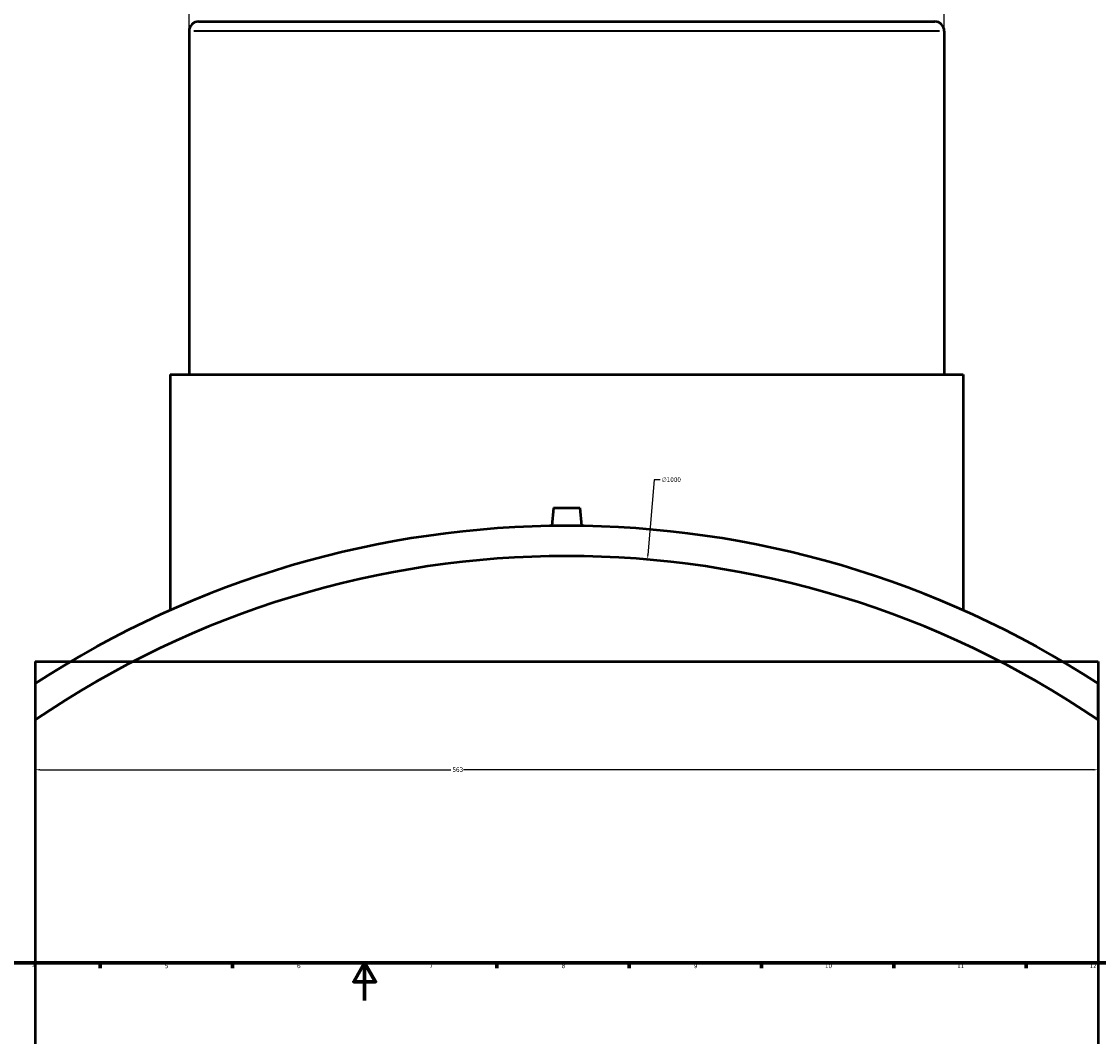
# Model space of a CAD drawing. Header units: millimetres. Extents: x -379 to 1607, y -763 to 1158.
# Tile 3 of 6: x 239 to 809, y -19 to 518. Entities that reach past the tile are written whole.
import ezdxf

# ---------------------------------------------------------------- set-up
doc = ezdxf.new("R2010")
doc.units = ezdxf.units.MM
for name, color, linetype, lineweight in [('Border (ANSI)', 7, 'Continuous', 70), ('Dimension (ANSI)', 7, 'Continuous', 25), ('Visible (ANSI)', 7, 'Continuous', 50), ('Visible Narrow (ANSI)', 7, 'Continuous', 35)]:
    doc.layers.add(name, color=color, linetype=linetype, lineweight=lineweight)
doc.styles.add('Note Text (ANSI)', font='tahoma.ttf')
doc.dimstyles.new('Default - mm (ANSI)', dxfattribs={"dimtxt": 2.4, "dimasz": 2.5, "dimexe": 3.175, "dimexo": 1.6002, "dimgap": 0.8, "dimtad": 0, "dimtoh": 1, "dimdec": 0, "dimrnd": 1e-08, "dimzin": 4, "dimdsep": 46, "dimtxsty": 'Note Text (ANSI)', "dimcen": 0.09, "dimdle": 10, "dimclrd": 256, "dimclre": 256, "dimclrt": 5, "dimadec": 1, "dimazin": 1, "dimtfac": 1.27, "dimtofl": 0, "dimtmove": 0, "dimatfit": 3, "dimfxl": 1, "dimtolj": 1, "dimtzin": 4, "dimlwd": -1, "dimlwe": -1, "dimarcsym": 0})

# ---------------------------------------------------------------- blocks, each defined once
blk = doc.blocks.new('Borders Default Border')
at = {"layer": 'Border (ANSI)'}
for p, q in [((280.33, 20), (280.33, 17.2)), ((350.42, 20), (350.42, 17.2)), ((490.58, 20), (490.58, 17.2)), ((560.67, 20), (560.67, 17.2)), ((630.75, 20), (630.75, 17.2)), ((700.83, 20), (700.83, 17.2)), ((770.92, 20), (770.92, 17.2))]:
    blk.add_line(p, q, dxfattribs=at)
at = {"layer": 'Border (ANSI)', "flags": 128}
for points in [[(20, 20), (20, 574), (821, 574), (821, 20), (20, 20)], [(420.5, 0), (420.5, 20), (414.73, 10), (426.27, 10), (420.5, 20)]]:
    blk.add_lwpolyline(points, dxfattribs=at)
at = {"layer": 'Border (ANSI)', "color": 5, "true_color": 0x0000ff, "char_height": 2.4, "attachment_point": 7, "style": 'Note Text (ANSI)'}
for s, insert in [('4', (244.45, 17.2)), ('5', (314.67, 17.15)), ('6', (384.69, 17.15)), ('7', (454.8, 17.2)), ('8', (524.84, 17.15)), ('9', (594.92, 17.15)), ('10', (664.35, 17.15)), ('11', (734.43, 17.2)), ('12', (804.52, 17.2))]:
    blk.add_mtext(s, dxfattribs=dict(at, insert=insert))
blk = doc.blocks.new('*D7')
at = {"layer": 'Defpoints', "color": 0, "transparency": 16777216}
for p in [(246.03, 148.63), (809.03, 148.63), (809.03, 122.24)]:
    blk.add_point(p, dxfattribs=at)
at = {"layer": 'Dimension (ANSI)', "transparency": 16777216}
for p, q in [((246.03, 147.03), (246.03, 119.06)), ((809.03, 147.03), (809.03, 119.06)), ((248.53, 122.24), (466.22, 122.24)), ((806.53, 122.24), (472.84, 122.24))]:
    blk.add_line(p, q, dxfattribs=at)
for points in [[(248.53, 122.66), (248.53, 121.82), (246.03, 122.24)], [(806.53, 122.66), (806.53, 121.82), (809.03, 122.24)]]:
    blk.add_solid(points, dxfattribs=at)
at = {"layer": 'Dimension (ANSI)', "color": 5, "transparency": 16777216, "insert": (467.02, 123.49), "char_height": 2.4, "attachment_point": 1, "style": 'Note Text (ANSI)'}
blk.add_mtext('\\A1;563', dxfattribs=at)
blk = doc.blocks.new('*D8')
at = {"layer": 'Defpoints', "color": 0, "transparency": 16777216}
for p in [(727.53, 536.96), (327.53, 513.4), (727.53, 513.4)]:
    blk.add_point(p, dxfattribs=at)
at = {"layer": 'Dimension (ANSI)', "transparency": 16777216}
for p, q in [((327.53, 515), (327.53, 540.14)), ((330.03, 536.96), (414.13, 536.96)), ((725.03, 536.96), (420.94, 536.96)), ((727.53, 515), (727.53, 540.14))]:
    blk.add_line(p, q, dxfattribs=at)
for points in [[(330.03, 537.38), (330.03, 536.54), (327.53, 536.96)], [(725.03, 537.38), (725.03, 536.54), (727.53, 536.96)]]:
    blk.add_solid(points, dxfattribs=at)
at = {"layer": 'Dimension (ANSI)', "color": 5, "transparency": 16777216, "insert": (414.93, 538.21), "char_height": 2.4, "attachment_point": 1, "style": 'Note Text (ANSI)'}
blk.add_mtext('\\A1;400', dxfattribs=at)
blk = doc.blocks.new('*D9')
at = {"layer": 'Defpoints', "color": 0, "transparency": 16777216}
for p in [(570.33, 233.57), (484.73, -762.76)]:
    blk.add_point(p, dxfattribs=at)
at = {"layer": 'Dimension (ANSI)', "transparency": 16777216}
for p, q in [((573.96, 275.76), (570.54, 236.06)), ((577.13, 275.76), (573.96, 275.76)), ((527.44, -264.6), (527.62, -264.6)), ((527.53, -264.69), (527.53, -264.51))]:
    blk.add_line(p, q, dxfattribs=at)
blk.add_solid([(570.13, 236.09), (570.96, 236.02), (570.33, 233.57)], dxfattribs=at)
at = {"layer": 'Dimension (ANSI)', "color": 5, "transparency": 16777216, "insert": (577.93, 277.06), "char_height": 2.4, "attachment_point": 1, "style": 'Note Text (ANSI)'}
blk.add_mtext('\\A1;∅1000', dxfattribs=at)

msp = doc.modelspace()

# ---------------------------------------------------------------- linework, layer by layer
at = {"layer": 'Visible (ANSI)'}
for p, q in [((332.53, 518.4), (722.53, 518.4)), ((327.53, 513.4), (327.53, 331.5)), ((727.53, 513.4), (727.53, 331.5)), ((317.53, 331.5), (737.53, 331.5)), ((317.53, 331.5), (317.53, 206.74)), ((737.53, 331.5), (737.53, 206.74)), ((520.53, 261), (519.69, 251.34)), ((520.53, 261), (534.53, 261)), ((534.53, 261), (535.38, 251.34)), ((246.03, 179.53), (809.03, 179.53)), ((246.03, 179.53), (246.03, -430.47)), ((809.03, 179.53), (809.03, -430.47)), ((246.03, 167.85), (246.03, 148.63)), ((809.03, 148.63), (809.03, 167.85))]:
    msp.add_line(p, q, dxfattribs=at)
for centre, radius, start, end in [((332.53, 513.4), 5, 90, 180), ((722.53, 513.4), 5, 0, 90), ((527.53, -264.6), 516, 56.9382, 123.0618), ((527.53, -264.6), 500, 55.7365, 124.2635)]:
    msp.add_arc(centre, radius, start, end, dxfattribs=at)
msp.add_ellipse((977.08, 280.26), major_axis=(-250, 433.01), ratio=0.57735, start_param=4.899776, end_param=6.095798, dxfattribs=at)
at = {"layer": 'Visible Narrow (ANSI)'}
msp.add_line((725.07, 513.4), (329.99, 513.4), dxfattribs=at)

# ---------------------------------------------------------------- block references
msp.add_blockref('Borders Default Border', (0, 0))

# ---------------------------------------------------------------- dimensions: what is measured, and where the dimension line sits
at = {"layer": 'Dimension (ANSI)'}
for base, p1, p2, picture, middle in [((727.53, 536.96), (327.53, 513.4), (727.53, 513.4), '*D8', (417.53, 536.96)), ((809.03, 122.24), (246.03, 148.63), (809.03, 148.63), '*D7', (469.53, 122.24))]:
    dim = msp.add_linear_dim(base=base, p1=p1, p2=p2, angle=180, dimstyle='Default - mm (ANSI)', override={"dimgap": 0.8, "dimtoh": 0, "dimdec": 0, "dimtol": 0, "dimlim": 0, "dimtp": 0, "dimtm": 0, "dimtdec": 2, "dimatfit": 1}, dxfattribs=at)
    dim.commit()
    dim.dimension.update_dxf_attribs({"geometry": picture, "text_midpoint": middle, "dimtype": 160})
dim = msp.add_diameter_dim_2p(p1=(484.73, -762.76), p2=(570.33, 233.57), dimstyle='Default - mm (ANSI)', override={"dimgap": 0.8, "dimtih": 1, "dimdec": 0, "dimlfac": 1, "dimtol": 0, "dimlim": 0, "dimtp": 0, "dimtm": 0, "dimtdec": 2}, dxfattribs=at)
dim.commit()
dim.dimension.update_dxf_attribs({"geometry": '*D9', "text_midpoint": (582.7, 275.76), "dimtype": 163})

doc.saveas('drawing.dxf')
